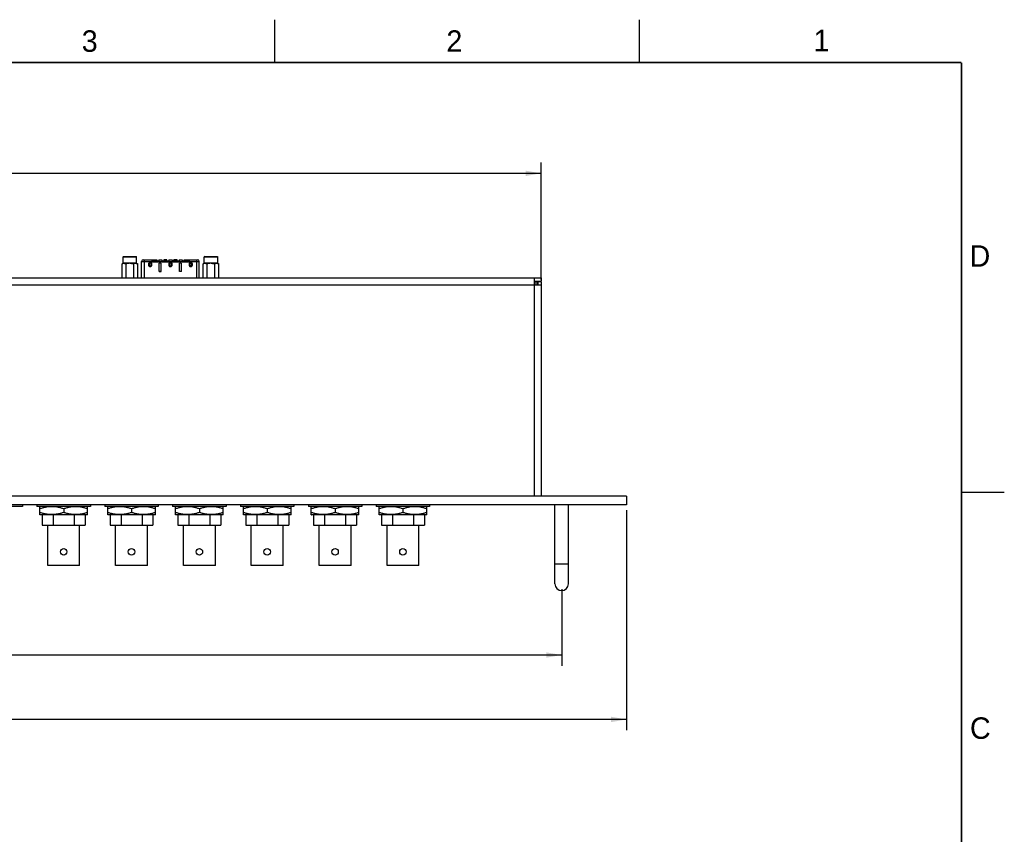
# Model space of a CAD drawing. Header units: inches. Extents: x 0 to 34, y 0 to 22.
# Tile 38 of 38: x 22.5 to 34, y 12.5 to 22. Entities that reach past the tile are written whole.
import ezdxf

# ---------------------------------------------------------------- set-up
doc = ezdxf.new("R2010")
doc.units = ezdxf.units.IN
doc.header["$LTSCALE"] = 1.87
doc.header["$MEASUREMENT"] = 0
doc.layers.get('0').update_dxf_attribs({"linetype": 'CONTINUOUS'})
doc.layers.add('02___PRT_ALL_AXES', color=7, linetype='CONTINUOUS')
doc.layers.add('DIMENSIONS', color=7, linetype='CONTINUOUS')
doc.styles.get("Standard").update_dxf_attribs({"font": 'txt', "width": 0.8})
doc.styles.add('TEXTSTYLE_2', font='txt')
doc.dimstyles.new('DIMSTYLE_1', dxfattribs={"dimtxt": 0.125, "dimasz": 0.18, "dimexe": 0.125, "dimexo": 0.0625, "dimgap": 0.0625, "dimtad": 0, "dimtih": 1, "dimtoh": 1, "dimzin": 4, "dimdsep": 46, "dimtxsty": 'STANDARD', "dimblk": '_FILLED', "dimblk1": '_FILLED', "dimblk2": '_FILLED', "dimcen": 0.09, "dimadec": 0, "dimazin": 0, "dimtp": 0.001, "dimtm": 0.001, "dimtfac": 1, "dimtofl": 0, "dimtmove": 0, "dimatfit": 3, "dimldrblk": '_FILLED', "dimfxl": 1, "dimtolj": 1, "dimtzin": 4, "dimarcsym": 0})

# ---------------------------------------------------------------- blocks, each defined once
blk = doc.blocks.new('_FILLED')
at = {"color": 0, "linetype": 'BYBLOCK'}
blk.add_solid([(0, 0), (-1, 0.174), (-1, -0.174)], dxfattribs=at)
blk = doc.blocks.new('*D12')
at = {"layer": 'DIMENSIONS', "color": 2, "linetype": 'CONTINUOUS'}
for p, q in [((11.607, 18.977), (11.607, 20.336)), ((28.607, 18.977), (28.607, 20.336)), ((11.607, 20.211), (19.382, 20.211)), ((28.607, 20.211), (20.832, 20.211))]:
    blk.add_line(p, q, dxfattribs=at)
at = {"layer": 'DIMENSIONS', "color": 2, "linetype": 'CONTINUOUS', "xscale": 0.18, "yscale": 0.18, "zscale": 0.18, "rotation": 180}
blk.add_blockref('_FILLED', (11.607, 20.211), dxfattribs=at)
at = {"layer": 'DIMENSIONS', "color": 2, "linetype": 'CONTINUOUS', "xscale": 0.18, "yscale": 0.18, "zscale": 0.18}
blk.add_blockref('_FILLED', (28.607, 20.211), dxfattribs=at)
at = {"layer": 'DIMENSIONS', "color": 2, "linetype": 'CONTINUOUS', "insert": (20.107, 20.273), "char_height": 0.125, "width": 1.325, "attachment_point": 2, "line_spacing_factor": 0.9}
blk.add_mtext('17.00{\\Ftxt.shx;\\W1.000000;\\H0.125000; }[431.8]', dxfattribs=at)
blk = doc.blocks.new('*D13')
at = {"layer": 'DIMENSIONS', "color": 2, "linetype": 'CONTINUOUS'}
for p, q in [((10.601, 16.29), (10.601, 13.728)), ((29.601, 16.29), (29.601, 13.728)), ((10.601, 13.853), (19.276, 13.853)), ((29.601, 13.853), (20.926, 13.853))]:
    blk.add_line(p, q, dxfattribs=at)
at = {"layer": 'DIMENSIONS', "color": 2, "linetype": 'CONTINUOUS', "xscale": 0.18, "yscale": 0.18, "zscale": 0.18, "rotation": 180}
blk.add_blockref('_FILLED', (10.601, 13.853), dxfattribs=at)
at = {"layer": 'DIMENSIONS', "color": 2, "linetype": 'CONTINUOUS', "xscale": 0.18, "yscale": 0.18, "zscale": 0.18}
blk.add_blockref('_FILLED', (29.601, 13.853), dxfattribs=at)
at = {"layer": 'DIMENSIONS', "color": 2, "linetype": 'CONTINUOUS', "insert": (20.101, 13.915), "char_height": 0.125, "width": 1.525, "attachment_point": 2, "line_spacing_factor": 0.9}
blk.add_mtext('(19.00{\\Ftxt.shx;\\W1.000000;\\H0.125000; }[482.6])', dxfattribs=at)
blk = doc.blocks.new('*D14')
at = {"layer": 'DIMENSIONS', "color": 2, "linetype": 'CONTINUOUS'}
for p, q in [((11.356, 15.368), (11.356, 14.478)), ((28.846, 15.368), (28.846, 14.478)), ((11.356, 14.603), (19.376, 14.603)), ((28.846, 14.603), (20.826, 14.603))]:
    blk.add_line(p, q, dxfattribs=at)
at = {"layer": 'DIMENSIONS', "color": 2, "linetype": 'CONTINUOUS', "xscale": 0.18, "yscale": 0.18, "zscale": 0.18, "rotation": 180}
blk.add_blockref('_FILLED', (11.356, 14.603), dxfattribs=at)
at = {"layer": 'DIMENSIONS', "color": 2, "linetype": 'CONTINUOUS', "xscale": 0.18, "yscale": 0.18, "zscale": 0.18}
blk.add_blockref('_FILLED', (28.846, 14.603), dxfattribs=at)
at = {"layer": 'DIMENSIONS', "color": 2, "linetype": 'CONTINUOUS', "insert": (20.101, 14.665), "char_height": 0.125, "width": 1.325, "attachment_point": 2, "line_spacing_factor": 0.9}
blk.add_mtext('17.49{\\Ftxt.shx;\\W1.000000;\\H0.125000; }[444.2]', dxfattribs=at)

msp = doc.modelspace()

# ---------------------------------------------------------------- linework, layer by layer
at = {"color": 2, "linetype": 'CONTINUOUS'}
for p, q in [((25.5, 22), (25.5, 21.5)), ((29.75, 22), (29.75, 21.5)), ((33.5, 16.5), (34, 16.5))]:
    msp.add_line(p, q, dxfattribs=at)
at = {"color": 7, "linetype": 'CONTINUOUS'}
for p, q in [((23.745, 19.244), (23.739, 19.238)), ((23.739, 19.238), (23.896, 19.238)), ((23.739, 19.164), (23.739, 19.238)), ((23.745, 19.244), (23.89, 19.244)), ((23.89, 19.244), (23.896, 19.238)), ((23.896, 19.164), (23.896, 19.238)), ((23.955, 19.186), (24.073, 19.186)), ((23.955, 18.993), (23.955, 19.186)), ((23.974, 19.205), (24.132, 19.205)), ((23.986, 19.205), (23.986, 18.993)), ((24.034, 19.155), (24.042, 19.154)), ((24.034, 19.155), (24.034, 19.145)), ((24.042, 19.154), (24.042, 19.146)), ((24.074, 19.155), (24.066, 19.154)), ((24.066, 19.146), (24.066, 19.154)), ((24.073, 19.205), (24.073, 19.177)), ((24.132, 19.194), (24.073, 19.194)), ((24.073, 19.192), (24.154, 19.192)), ((24.154, 19.18), (24.073, 19.18)), ((24.154, 19.177), (24.073, 19.177)), ((24.074, 19.145), (24.074, 19.155)), ((24.084, 19.192), (24.084, 19.18)), ((24.132, 19.205), (24.132, 19.192)), ((24.143, 19.192), (24.143, 19.18)), ((24.154, 19.205), (24.191, 19.205)), ((24.154, 19.205), (24.154, 19.177)), ((24.154, 19.186), (24.191, 19.186)), ((24.184, 19.166), (24.16, 19.166)), ((24.16, 19.067), (24.16, 19.166)), ((24.184, 19.067), (24.184, 19.166)), ((24.191, 19.205), (24.191, 19.177)), ((24.191, 19.192), (24.272, 19.192)), ((24.272, 19.18), (24.191, 19.18)), ((24.272, 19.177), (24.191, 19.177)), ((24.202, 19.192), (24.202, 19.18)), ((24.25, 19.205), (24.213, 19.205)), ((24.213, 19.205), (24.213, 19.192)), ((24.25, 19.194), (24.213, 19.194)), ((24.25, 19.192), (24.25, 19.205)), ((24.261, 19.192), (24.261, 19.18)), ((24.271, 19.155), (24.279, 19.154)), ((24.271, 19.155), (24.271, 19.145)), ((24.272, 19.205), (24.309, 19.205)), ((24.272, 19.205), (24.272, 19.177)), ((24.272, 19.186), (24.309, 19.186)), ((24.279, 19.154), (24.279, 19.146)), ((24.31, 19.155), (24.302, 19.154)), ((24.302, 19.146), (24.302, 19.154)), ((24.309, 19.205), (24.309, 19.177)), ((24.309, 19.192), (24.39, 19.192)), ((24.39, 19.18), (24.309, 19.18)), ((24.39, 19.177), (24.309, 19.177)), ((24.31, 19.145), (24.31, 19.155)), ((24.32, 19.192), (24.32, 19.18)), ((24.368, 19.205), (24.331, 19.205)), ((24.331, 19.192), (24.331, 19.205)), ((24.368, 19.194), (24.331, 19.194)), ((24.368, 19.192), (24.368, 19.205)), ((24.379, 19.192), (24.379, 19.18)), ((24.39, 19.205), (24.427, 19.205)), ((24.39, 19.205), (24.39, 19.177)), ((24.39, 19.186), (24.427, 19.186)), ((24.42, 19.166), (24.397, 19.166)), ((24.397, 19.067), (24.397, 19.166)), ((24.42, 19.067), (24.42, 19.166)), ((24.427, 19.205), (24.427, 19.177)), ((24.427, 19.192), (24.508, 19.192)), ((24.508, 19.18), (24.427, 19.18)), ((24.508, 19.177), (24.427, 19.177)), ((24.438, 19.192), (24.438, 19.18)), ((24.449, 19.205), (24.606, 19.205)), ((24.449, 19.192), (24.449, 19.205)), ((24.508, 19.194), (24.449, 19.194)), ((24.497, 19.192), (24.497, 19.18)), ((24.507, 19.155), (24.515, 19.154)), ((24.507, 19.155), (24.507, 19.145)), ((24.508, 19.205), (24.508, 19.177)), ((24.508, 19.186), (24.626, 19.186)), ((24.515, 19.154), (24.515, 19.146)), ((24.546, 19.155), (24.538, 19.154)), ((24.538, 19.146), (24.538, 19.154)), ((24.546, 19.145), (24.546, 19.155)), ((24.594, 19.205), (24.594, 18.993)), ((24.626, 18.993), (24.626, 19.186)), ((24.69, 19.244), (24.684, 19.238)), ((24.684, 19.238), (24.841, 19.238)), ((24.684, 19.164), (24.684, 19.238)), ((24.69, 19.244), (24.835, 19.244)), ((24.835, 19.244), (24.841, 19.238)), ((24.841, 19.164), (24.841, 19.238)), ((24.034, 19.145), (24.042, 19.146)), ((24.074, 19.145), (24.066, 19.146)), ((24.16, 19.072), (24.184, 19.072)), ((24.16, 19.068), (24.184, 19.068)), ((24.184, 19.067), (24.16, 19.067)), ((24.271, 19.145), (24.279, 19.146)), ((24.31, 19.145), (24.302, 19.146)), ((24.42, 19.068), (24.397, 19.068)), ((24.42, 19.067), (24.397, 19.067)), ((24.507, 19.145), (24.515, 19.146)), ((24.546, 19.145), (24.538, 19.146)), ((11.607, 18.993), (28.607, 18.993)), ((28.528, 16.453), (28.528, 18.993)), ((28.528, 18.954), (28.607, 18.954)), ((28.556, 18.948), (28.539, 18.948)), ((28.539, 18.914), (28.539, 18.948)), ((28.556, 18.948), (28.556, 18.914)), ((28.607, 18.948), (28.568, 18.948)), ((28.568, 18.948), (28.568, 18.914)), ((28.607, 18.993), (28.607, 18.954)), ((28.607, 18.948), (28.607, 18.914)), ((11.607, 18.914), (28.607, 18.914)), ((29.601, 16.453), (10.601, 16.453)), ((29.601, 16.453), (29.601, 16.353)), ((29.601, 16.353), (10.601, 16.353)), ((22.771, 16.331), (22.77, 16.33)), ((22.77, 16.237), (22.77, 16.33)), ((23.047, 16.306), (23.047, 16.262)), ((23.324, 16.331), (23.325, 16.33)), ((23.325, 16.237), (23.325, 16.33)), ((23.561, 16.331), (23.56, 16.33)), ((23.56, 16.237), (23.56, 16.33)), ((23.837, 16.306), (23.837, 16.262)), ((24.114, 16.331), (24.115, 16.33)), ((24.115, 16.237), (24.115, 16.33)), ((24.351, 16.331), (24.35, 16.33)), ((24.35, 16.237), (24.35, 16.33)), ((24.627, 16.306), (24.627, 16.262)), ((24.904, 16.331), (24.905, 16.33)), ((24.905, 16.237), (24.905, 16.33)), ((25.141, 16.331), (25.14, 16.33)), ((25.14, 16.237), (25.14, 16.33)), ((25.417, 16.306), (25.417, 16.262)), ((25.694, 16.331), (25.695, 16.33)), ((25.695, 16.237), (25.695, 16.33)), ((25.931, 16.331), (25.93, 16.33)), ((25.93, 16.237), (25.93, 16.33)), ((26.207, 16.306), (26.207, 16.262)), ((26.484, 16.331), (26.485, 16.33)), ((26.485, 16.237), (26.485, 16.33)), ((26.721, 16.331), (26.72, 16.33)), ((26.72, 16.237), (26.72, 16.33)), ((26.997, 16.306), (26.997, 16.262)), ((27.274, 16.331), (27.275, 16.33)), ((27.275, 16.237), (27.275, 16.33)), ((28.768, 15.431), (28.768, 16.353)), ((28.924, 15.431), (28.924, 16.353)), ((22.77, 16.237), (22.771, 16.237)), ((23.324, 16.237), (22.771, 16.237)), ((22.797, 16.237), (22.797, 16.116)), ((22.925, 16.237), (22.925, 16.116)), ((23.17, 16.237), (23.17, 16.116)), ((23.297, 16.237), (23.297, 16.116)), ((23.325, 16.237), (23.324, 16.237)), ((23.56, 16.237), (23.561, 16.237)), ((24.114, 16.237), (23.561, 16.237)), ((23.587, 16.237), (23.587, 16.116)), ((23.715, 16.237), (23.715, 16.116)), ((23.96, 16.237), (23.96, 16.116)), ((24.087, 16.237), (24.087, 16.116)), ((24.115, 16.237), (24.114, 16.237)), ((24.35, 16.237), (24.351, 16.237)), ((24.904, 16.237), (24.351, 16.237)), ((24.377, 16.237), (24.377, 16.116)), ((24.505, 16.237), (24.505, 16.116)), ((24.75, 16.237), (24.75, 16.116)), ((24.877, 16.237), (24.877, 16.116)), ((24.905, 16.237), (24.904, 16.237)), ((25.14, 16.237), (25.141, 16.237)), ((25.694, 16.237), (25.141, 16.237)), ((25.167, 16.237), (25.167, 16.116)), ((25.295, 16.237), (25.295, 16.116)), ((25.54, 16.237), (25.54, 16.116)), ((25.667, 16.237), (25.667, 16.116)), ((25.695, 16.237), (25.694, 16.237)), ((25.93, 16.237), (25.931, 16.237)), ((26.484, 16.237), (25.931, 16.237)), ((25.957, 16.237), (25.957, 16.116)), ((26.085, 16.237), (26.085, 16.116)), ((26.33, 16.237), (26.33, 16.116)), ((26.457, 16.237), (26.457, 16.116)), ((26.485, 16.237), (26.484, 16.237)), ((26.72, 16.237), (26.721, 16.237)), ((27.274, 16.237), (26.721, 16.237)), ((26.747, 16.237), (26.747, 16.116)), ((26.875, 16.237), (26.875, 16.116)), ((27.12, 16.237), (27.12, 16.116)), ((27.247, 16.237), (27.247, 16.116)), ((27.275, 16.237), (27.274, 16.237)), ((22.797, 16.116), (23.297, 16.116)), ((22.862, 15.644), (22.862, 16.116)), ((23.233, 15.644), (23.233, 16.116)), ((23.587, 16.116), (24.087, 16.116)), ((23.652, 15.644), (23.652, 16.116)), ((24.023, 15.644), (24.023, 16.116)), ((24.377, 16.116), (24.877, 16.116)), ((24.442, 15.644), (24.442, 16.116)), ((24.813, 15.644), (24.813, 16.116)), ((25.167, 16.116), (25.667, 16.116)), ((25.232, 15.644), (25.232, 16.116)), ((25.603, 15.644), (25.603, 16.116)), ((25.957, 16.116), (26.457, 16.116)), ((26.022, 15.644), (26.022, 16.116)), ((26.393, 15.644), (26.393, 16.116)), ((26.747, 16.116), (27.247, 16.116)), ((26.812, 15.644), (26.812, 16.116)), ((27.183, 15.644), (27.183, 16.116)), ((23.233, 15.644), (22.862, 15.644)), ((24.023, 15.644), (23.652, 15.644)), ((24.813, 15.644), (24.442, 15.644)), ((25.603, 15.644), (25.232, 15.644)), ((26.393, 15.644), (26.022, 15.644)), ((27.183, 15.644), (26.812, 15.644)), ((28.768, 15.665), (28.924, 15.665))]:
    msp.add_line(p, q, dxfattribs=at)
at = {"color": 7, "linetype": 'CONTINUOUS', "const_width": 0.02}
for points in [[(33.5, 21.5), (0.5, 21.5)], [(33.5, 0.5), (33.5, 21.5)]]:
    msp.add_lwpolyline(points, dxfattribs=at)
at = {"color": 7, "linetype": 'CONTINUOUS'}
for centre in [(23.047, 15.804), (23.837, 15.804), (24.627, 15.804), (25.417, 15.804), (26.207, 15.804), (26.997, 15.804)]:
    msp.add_circle(centre, 0.0375, dxfattribs=at)
for centre, radius, start, end in [((23.974, 19.186), 0.0197, 90, 180), ((24.606, 19.186), 0.0197, 0, 90), ((28.846, 15.431), 0.078, 180, 360)]:
    msp.add_arc(centre, radius, start, end, dxfattribs=at)
for points, knots in [([(24.074, 19.155), (24.074, 19.157), (24.074, 19.159), (24.072, 19.163), (24.071, 19.166), (24.068, 19.169), (24.065, 19.172), (24.062, 19.174), (24.058, 19.175), (24.054, 19.175), (24.05, 19.175), (24.047, 19.174), (24.043, 19.172), (24.04, 19.169), (24.038, 19.166), (24.036, 19.163), (24.035, 19.159), (24.034, 19.157), (24.034, 19.155)], [0, 0, 0, 0, 0.062496, 0.124998, 0.187503, 0.250006, 0.312501, 0.374994, 0.437493, 0.5, 0.562508, 0.625007, 0.6875, 0.749994, 0.812497, 0.875002, 0.937504, 1, 1, 1, 1]), ([(24.066, 19.154), (24.066, 19.155), (24.066, 19.157), (24.065, 19.16), (24.063, 19.163), (24.059, 19.165), (24.056, 19.166), (24.054, 19.166), (24.052, 19.166), (24.049, 19.165), (24.046, 19.163), (24.043, 19.16), (24.042, 19.157), (24.042, 19.155), (24.042, 19.154)], [0, 0, 0, 0, 0.062648, 0.125301, 0.250053, 0.374703, 0.437334, 0.5, 0.562666, 0.625297, 0.749947, 0.874699, 0.937352, 1, 1, 1, 1]), ([(24.31, 19.155), (24.31, 19.157), (24.31, 19.159), (24.309, 19.163), (24.307, 19.166), (24.304, 19.169), (24.301, 19.172), (24.298, 19.174), (24.294, 19.175), (24.29, 19.175), (24.286, 19.175), (24.283, 19.174), (24.279, 19.172), (24.276, 19.169), (24.274, 19.166), (24.272, 19.163), (24.271, 19.159), (24.271, 19.157), (24.271, 19.155)], [0, 0, 0, 0, 0.062496, 0.124998, 0.187503, 0.250006, 0.312501, 0.374994, 0.437493, 0.5, 0.562508, 0.625007, 0.6875, 0.749994, 0.812497, 0.875002, 0.937504, 1, 1, 1, 1]), ([(24.302, 19.154), (24.302, 19.155), (24.302, 19.157), (24.301, 19.16), (24.299, 19.163), (24.296, 19.165), (24.293, 19.166), (24.29, 19.166), (24.288, 19.166), (24.285, 19.165), (24.282, 19.163), (24.28, 19.16), (24.279, 19.157), (24.279, 19.155), (24.279, 19.154)], [0, 0, 0, 0, 0.062648, 0.125301, 0.250053, 0.374703, 0.437334, 0.5, 0.562666, 0.625297, 0.749947, 0.874699, 0.937352, 1, 1, 1, 1]), ([(24.546, 19.155), (24.546, 19.157), (24.546, 19.159), (24.545, 19.163), (24.543, 19.166), (24.541, 19.169), (24.538, 19.172), (24.534, 19.174), (24.53, 19.175), (24.527, 19.175), (24.523, 19.175), (24.519, 19.174), (24.516, 19.172), (24.513, 19.169), (24.51, 19.166), (24.508, 19.163), (24.507, 19.159), (24.507, 19.157), (24.507, 19.155)], [0, 0, 0, 0, 0.062496, 0.124998, 0.187503, 0.250006, 0.312501, 0.374994, 0.437493, 0.5, 0.562508, 0.625007, 0.6875, 0.749994, 0.812497, 0.875002, 0.937504, 1, 1, 1, 1]), ([(24.538, 19.154), (24.538, 19.155), (24.538, 19.157), (24.537, 19.16), (24.535, 19.163), (24.532, 19.165), (24.529, 19.166), (24.527, 19.166), (24.524, 19.166), (24.521, 19.165), (24.518, 19.163), (24.516, 19.16), (24.515, 19.157), (24.515, 19.155), (24.515, 19.154)], [0, 0, 0, 0, 0.062648, 0.125301, 0.250053, 0.374703, 0.437334, 0.5, 0.562666, 0.625297, 0.749947, 0.874699, 0.937352, 1, 1, 1, 1]), ([(24.034, 19.145), (24.034, 19.144), (24.035, 19.142), (24.036, 19.138), (24.038, 19.134), (24.04, 19.131), (24.043, 19.129), (24.047, 19.127), (24.05, 19.126), (24.054, 19.126), (24.058, 19.126), (24.062, 19.127), (24.065, 19.129), (24.068, 19.131), (24.071, 19.134), (24.072, 19.138), (24.074, 19.142), (24.074, 19.144), (24.074, 19.145)], [0, 0, 0, 0, 0.062496, 0.124998, 0.187503, 0.250006, 0.312501, 0.374994, 0.437493, 0.5, 0.562508, 0.625007, 0.6875, 0.749994, 0.812497, 0.875002, 0.937504, 1, 1, 1, 1]), ([(24.042, 19.146), (24.042, 19.146), (24.042, 19.144), (24.043, 19.141), (24.046, 19.138), (24.049, 19.136), (24.052, 19.135), (24.054, 19.135), (24.056, 19.135), (24.059, 19.136), (24.063, 19.138), (24.065, 19.141), (24.066, 19.144), (24.066, 19.146), (24.066, 19.146)], [0, 0, 0, 0, 0.062648, 0.125301, 0.250053, 0.374703, 0.437334, 0.5, 0.562666, 0.625297, 0.749947, 0.874699, 0.937352, 1, 1, 1, 1]), ([(24.271, 19.145), (24.271, 19.144), (24.271, 19.142), (24.272, 19.138), (24.274, 19.134), (24.276, 19.131), (24.279, 19.129), (24.283, 19.127), (24.286, 19.126), (24.29, 19.126), (24.294, 19.126), (24.298, 19.127), (24.301, 19.129), (24.304, 19.131), (24.307, 19.134), (24.309, 19.138), (24.31, 19.142), (24.31, 19.144), (24.31, 19.145)], [0, 0, 0, 0, 0.062496, 0.124998, 0.187503, 0.250006, 0.312501, 0.374994, 0.437493, 0.5, 0.562508, 0.625007, 0.6875, 0.749994, 0.812497, 0.875002, 0.937504, 1, 1, 1, 1]), ([(24.279, 19.146), (24.279, 19.146), (24.279, 19.144), (24.28, 19.141), (24.282, 19.138), (24.285, 19.136), (24.288, 19.135), (24.29, 19.135), (24.293, 19.135), (24.296, 19.136), (24.299, 19.138), (24.301, 19.141), (24.302, 19.144), (24.302, 19.146), (24.302, 19.146)], [0, 0, 0, 0, 0.062648, 0.125301, 0.250053, 0.374703, 0.437334, 0.5, 0.562666, 0.625297, 0.749947, 0.874699, 0.937352, 1, 1, 1, 1]), ([(24.507, 19.145), (24.507, 19.144), (24.507, 19.142), (24.508, 19.138), (24.51, 19.134), (24.513, 19.131), (24.516, 19.129), (24.519, 19.127), (24.523, 19.126), (24.527, 19.126), (24.53, 19.126), (24.534, 19.127), (24.538, 19.129), (24.541, 19.131), (24.543, 19.134), (24.545, 19.138), (24.546, 19.142), (24.546, 19.144), (24.546, 19.145)], [0, 0, 0, 0, 0.062496, 0.124998, 0.187503, 0.250006, 0.312501, 0.374994, 0.437493, 0.5, 0.562508, 0.625007, 0.6875, 0.749994, 0.812497, 0.875002, 0.937504, 1, 1, 1, 1]), ([(24.515, 19.146), (24.515, 19.146), (24.515, 19.144), (24.516, 19.141), (24.518, 19.138), (24.521, 19.136), (24.524, 19.135), (24.527, 19.135), (24.529, 19.135), (24.532, 19.136), (24.535, 19.138), (24.537, 19.141), (24.538, 19.144), (24.538, 19.146), (24.538, 19.146)], [0, 0, 0, 0, 0.062648, 0.125301, 0.250053, 0.374703, 0.437334, 0.5, 0.562666, 0.625297, 0.749947, 0.874699, 0.937352, 1, 1, 1, 1]), ([(23.047, 16.306), (23.036, 16.309), (23.019, 16.314), (22.996, 16.32), (22.979, 16.324), (22.961, 16.327), (22.944, 16.329), (22.926, 16.33), (22.909, 16.33), (22.891, 16.33), (22.873, 16.329), (22.856, 16.327), (22.838, 16.324), (22.821, 16.32), (22.798, 16.314), (22.781, 16.309), (22.77, 16.306)], [0, 0, 0, 0, 0.125685, 0.188332, 0.250851, 0.313254, 0.37556, 0.437798, 0.5, 0.562202, 0.62444, 0.686746, 0.749149, 0.811668, 0.874315, 1, 1, 1, 1]), ([(23.325, 16.306), (23.314, 16.309), (23.296, 16.314), (23.273, 16.32), (23.256, 16.324), (23.239, 16.327), (23.221, 16.329), (23.204, 16.33), (23.186, 16.33), (23.168, 16.33), (23.151, 16.329), (23.133, 16.327), (23.116, 16.324), (23.099, 16.32), (23.076, 16.314), (23.059, 16.309), (23.047, 16.306)], [0, 0, 0, 0, 0.125685, 0.188332, 0.250851, 0.313254, 0.37556, 0.437798, 0.5, 0.562202, 0.62444, 0.686746, 0.749149, 0.811668, 0.874315, 1, 1, 1, 1]), ([(23.837, 16.306), (23.826, 16.309), (23.809, 16.314), (23.786, 16.32), (23.769, 16.324), (23.751, 16.327), (23.734, 16.329), (23.716, 16.33), (23.699, 16.33), (23.681, 16.33), (23.663, 16.329), (23.646, 16.327), (23.628, 16.324), (23.611, 16.32), (23.588, 16.314), (23.571, 16.309), (23.56, 16.306)], [0, 0, 0, 0, 0.125685, 0.188332, 0.250851, 0.313254, 0.37556, 0.437798, 0.5, 0.562202, 0.62444, 0.686746, 0.749149, 0.811668, 0.874315, 1, 1, 1, 1]), ([(24.115, 16.306), (24.104, 16.309), (24.086, 16.314), (24.063, 16.32), (24.046, 16.324), (24.029, 16.327), (24.011, 16.329), (23.994, 16.33), (23.976, 16.33), (23.958, 16.33), (23.941, 16.329), (23.923, 16.327), (23.906, 16.324), (23.889, 16.32), (23.866, 16.314), (23.849, 16.309), (23.837, 16.306)], [0, 0, 0, 0, 0.125685, 0.188332, 0.250851, 0.313254, 0.37556, 0.437798, 0.5, 0.562202, 0.62444, 0.686746, 0.749149, 0.811668, 0.874315, 1, 1, 1, 1]), ([(24.627, 16.306), (24.616, 16.309), (24.599, 16.314), (24.576, 16.32), (24.559, 16.324), (24.541, 16.327), (24.524, 16.329), (24.506, 16.33), (24.489, 16.33), (24.471, 16.33), (24.453, 16.329), (24.436, 16.327), (24.418, 16.324), (24.401, 16.32), (24.378, 16.314), (24.361, 16.309), (24.35, 16.306)], [0, 0, 0, 0, 0.125685, 0.188332, 0.250851, 0.313254, 0.37556, 0.437798, 0.5, 0.562202, 0.62444, 0.686746, 0.749149, 0.811668, 0.874315, 1, 1, 1, 1]), ([(24.905, 16.306), (24.894, 16.309), (24.876, 16.314), (24.853, 16.32), (24.836, 16.324), (24.819, 16.327), (24.801, 16.329), (24.784, 16.33), (24.766, 16.33), (24.748, 16.33), (24.731, 16.329), (24.713, 16.327), (24.696, 16.324), (24.679, 16.32), (24.656, 16.314), (24.639, 16.309), (24.627, 16.306)], [0, 0, 0, 0, 0.125685, 0.188332, 0.250851, 0.313254, 0.37556, 0.437798, 0.5, 0.562202, 0.62444, 0.686746, 0.749149, 0.811668, 0.874315, 1, 1, 1, 1]), ([(25.417, 16.306), (25.406, 16.309), (25.389, 16.314), (25.366, 16.32), (25.349, 16.324), (25.331, 16.327), (25.314, 16.329), (25.296, 16.33), (25.279, 16.33), (25.261, 16.33), (25.243, 16.329), (25.226, 16.327), (25.208, 16.324), (25.191, 16.32), (25.168, 16.314), (25.151, 16.309), (25.14, 16.306)], [0, 0, 0, 0, 0.125685, 0.188332, 0.250851, 0.313254, 0.37556, 0.437798, 0.5, 0.562202, 0.62444, 0.686746, 0.749149, 0.811668, 0.874315, 1, 1, 1, 1]), ([(25.695, 16.306), (25.684, 16.309), (25.666, 16.314), (25.643, 16.32), (25.626, 16.324), (25.609, 16.327), (25.591, 16.329), (25.574, 16.33), (25.556, 16.33), (25.538, 16.33), (25.521, 16.329), (25.503, 16.327), (25.486, 16.324), (25.469, 16.32), (25.446, 16.314), (25.429, 16.309), (25.417, 16.306)], [0, 0, 0, 0, 0.125685, 0.188332, 0.250851, 0.313254, 0.37556, 0.437798, 0.5, 0.562202, 0.62444, 0.686746, 0.749149, 0.811668, 0.874315, 1, 1, 1, 1]), ([(26.207, 16.306), (26.196, 16.309), (26.179, 16.314), (26.156, 16.32), (26.139, 16.324), (26.121, 16.327), (26.104, 16.329), (26.086, 16.33), (26.069, 16.33), (26.051, 16.33), (26.033, 16.329), (26.016, 16.327), (25.998, 16.324), (25.981, 16.32), (25.958, 16.314), (25.941, 16.309), (25.93, 16.306)], [0, 0, 0, 0, 0.125685, 0.188332, 0.250851, 0.313254, 0.37556, 0.437798, 0.5, 0.562202, 0.62444, 0.686746, 0.749149, 0.811668, 0.874315, 1, 1, 1, 1]), ([(26.485, 16.306), (26.474, 16.309), (26.456, 16.314), (26.433, 16.32), (26.416, 16.324), (26.399, 16.327), (26.381, 16.329), (26.364, 16.33), (26.346, 16.33), (26.328, 16.33), (26.311, 16.329), (26.293, 16.327), (26.276, 16.324), (26.259, 16.32), (26.236, 16.314), (26.219, 16.309), (26.207, 16.306)], [0, 0, 0, 0, 0.125685, 0.188332, 0.250851, 0.313254, 0.37556, 0.437798, 0.5, 0.562202, 0.62444, 0.686746, 0.749149, 0.811668, 0.874315, 1, 1, 1, 1]), ([(26.997, 16.306), (26.986, 16.309), (26.969, 16.314), (26.946, 16.32), (26.929, 16.324), (26.911, 16.327), (26.894, 16.329), (26.876, 16.33), (26.859, 16.33), (26.841, 16.33), (26.823, 16.329), (26.806, 16.327), (26.788, 16.324), (26.771, 16.32), (26.748, 16.314), (26.731, 16.309), (26.72, 16.306)], [0, 0, 0, 0, 0.125685, 0.188332, 0.250851, 0.313254, 0.37556, 0.437798, 0.5, 0.562202, 0.62444, 0.686746, 0.749149, 0.811668, 0.874315, 1, 1, 1, 1]), ([(27.275, 16.306), (27.264, 16.309), (27.246, 16.314), (27.223, 16.32), (27.206, 16.324), (27.189, 16.327), (27.171, 16.329), (27.154, 16.33), (27.136, 16.33), (27.118, 16.33), (27.101, 16.329), (27.083, 16.327), (27.066, 16.324), (27.049, 16.32), (27.026, 16.314), (27.009, 16.309), (26.997, 16.306)], [0, 0, 0, 0, 0.125685, 0.188332, 0.250851, 0.313254, 0.37556, 0.437798, 0.5, 0.562202, 0.62444, 0.686746, 0.749149, 0.811668, 0.874315, 1, 1, 1, 1]), ([(23.047, 16.262), (23.036, 16.259), (23.019, 16.253), (22.996, 16.248), (22.979, 16.244), (22.961, 16.241), (22.944, 16.239), (22.926, 16.238), (22.909, 16.237), (22.891, 16.238), (22.873, 16.239), (22.856, 16.241), (22.838, 16.244), (22.821, 16.248), (22.798, 16.253), (22.781, 16.259), (22.77, 16.262)], [0, 0, 0, 0, 0.125685, 0.188332, 0.250851, 0.313254, 0.37556, 0.437798, 0.5, 0.562202, 0.62444, 0.686746, 0.749149, 0.811668, 0.874315, 1, 1, 1, 1]), ([(23.325, 16.262), (23.314, 16.259), (23.296, 16.253), (23.273, 16.248), (23.256, 16.244), (23.239, 16.241), (23.221, 16.239), (23.204, 16.238), (23.186, 16.237), (23.168, 16.238), (23.151, 16.239), (23.133, 16.241), (23.116, 16.244), (23.099, 16.248), (23.076, 16.253), (23.059, 16.259), (23.047, 16.262)], [0, 0, 0, 0, 0.125685, 0.188332, 0.250851, 0.313254, 0.37556, 0.437798, 0.5, 0.562202, 0.62444, 0.686746, 0.749149, 0.811668, 0.874315, 1, 1, 1, 1]), ([(23.837, 16.262), (23.826, 16.259), (23.809, 16.253), (23.786, 16.248), (23.769, 16.244), (23.751, 16.241), (23.734, 16.239), (23.716, 16.238), (23.699, 16.237), (23.681, 16.238), (23.663, 16.239), (23.646, 16.241), (23.628, 16.244), (23.611, 16.248), (23.588, 16.253), (23.571, 16.259), (23.56, 16.262)], [0, 0, 0, 0, 0.125685, 0.188332, 0.250851, 0.313254, 0.37556, 0.437798, 0.5, 0.562202, 0.62444, 0.686746, 0.749149, 0.811668, 0.874315, 1, 1, 1, 1]), ([(24.115, 16.262), (24.104, 16.259), (24.086, 16.253), (24.063, 16.248), (24.046, 16.244), (24.029, 16.241), (24.011, 16.239), (23.994, 16.238), (23.976, 16.237), (23.958, 16.238), (23.941, 16.239), (23.923, 16.241), (23.906, 16.244), (23.889, 16.248), (23.866, 16.253), (23.849, 16.259), (23.837, 16.262)], [0, 0, 0, 0, 0.125685, 0.188332, 0.250851, 0.313254, 0.37556, 0.437798, 0.5, 0.562202, 0.62444, 0.686746, 0.749149, 0.811668, 0.874315, 1, 1, 1, 1]), ([(24.627, 16.262), (24.616, 16.259), (24.599, 16.253), (24.576, 16.248), (24.559, 16.244), (24.541, 16.241), (24.524, 16.239), (24.506, 16.238), (24.489, 16.237), (24.471, 16.238), (24.453, 16.239), (24.436, 16.241), (24.418, 16.244), (24.401, 16.248), (24.378, 16.253), (24.361, 16.259), (24.35, 16.262)], [0, 0, 0, 0, 0.125685, 0.188332, 0.250851, 0.313254, 0.37556, 0.437798, 0.5, 0.562202, 0.62444, 0.686746, 0.749149, 0.811668, 0.874315, 1, 1, 1, 1]), ([(24.905, 16.262), (24.894, 16.259), (24.876, 16.253), (24.853, 16.248), (24.836, 16.244), (24.819, 16.241), (24.801, 16.239), (24.784, 16.238), (24.766, 16.237), (24.748, 16.238), (24.731, 16.239), (24.713, 16.241), (24.696, 16.244), (24.679, 16.248), (24.656, 16.253), (24.639, 16.259), (24.627, 16.262)], [0, 0, 0, 0, 0.125685, 0.188332, 0.250851, 0.313254, 0.37556, 0.437798, 0.5, 0.562202, 0.62444, 0.686746, 0.749149, 0.811668, 0.874315, 1, 1, 1, 1]), ([(25.417, 16.262), (25.406, 16.259), (25.389, 16.253), (25.366, 16.248), (25.349, 16.244), (25.331, 16.241), (25.314, 16.239), (25.296, 16.238), (25.279, 16.237), (25.261, 16.238), (25.243, 16.239), (25.226, 16.241), (25.208, 16.244), (25.191, 16.248), (25.168, 16.253), (25.151, 16.259), (25.14, 16.262)], [0, 0, 0, 0, 0.125685, 0.188332, 0.250851, 0.313254, 0.37556, 0.437798, 0.5, 0.562202, 0.62444, 0.686746, 0.749149, 0.811668, 0.874315, 1, 1, 1, 1]), ([(25.695, 16.262), (25.684, 16.259), (25.666, 16.253), (25.643, 16.248), (25.626, 16.244), (25.609, 16.241), (25.591, 16.239), (25.574, 16.238), (25.556, 16.237), (25.538, 16.238), (25.521, 16.239), (25.503, 16.241), (25.486, 16.244), (25.469, 16.248), (25.446, 16.253), (25.429, 16.259), (25.417, 16.262)], [0, 0, 0, 0, 0.125685, 0.188332, 0.250851, 0.313254, 0.37556, 0.437798, 0.5, 0.562202, 0.62444, 0.686746, 0.749149, 0.811668, 0.874315, 1, 1, 1, 1]), ([(26.207, 16.262), (26.196, 16.259), (26.179, 16.253), (26.156, 16.248), (26.139, 16.244), (26.121, 16.241), (26.104, 16.239), (26.086, 16.238), (26.069, 16.237), (26.051, 16.238), (26.033, 16.239), (26.016, 16.241), (25.998, 16.244), (25.981, 16.248), (25.958, 16.253), (25.941, 16.259), (25.93, 16.262)], [0, 0, 0, 0, 0.125685, 0.188332, 0.250851, 0.313254, 0.37556, 0.437798, 0.5, 0.562202, 0.62444, 0.686746, 0.749149, 0.811668, 0.874315, 1, 1, 1, 1]), ([(26.485, 16.262), (26.474, 16.259), (26.456, 16.253), (26.433, 16.248), (26.416, 16.244), (26.399, 16.241), (26.381, 16.239), (26.364, 16.238), (26.346, 16.237), (26.328, 16.238), (26.311, 16.239), (26.293, 16.241), (26.276, 16.244), (26.259, 16.248), (26.236, 16.253), (26.219, 16.259), (26.207, 16.262)], [0, 0, 0, 0, 0.125685, 0.188332, 0.250851, 0.313254, 0.37556, 0.437798, 0.5, 0.562202, 0.62444, 0.686746, 0.749149, 0.811668, 0.874315, 1, 1, 1, 1]), ([(26.997, 16.262), (26.986, 16.259), (26.969, 16.253), (26.946, 16.248), (26.929, 16.244), (26.911, 16.241), (26.894, 16.239), (26.876, 16.238), (26.859, 16.237), (26.841, 16.238), (26.823, 16.239), (26.806, 16.241), (26.788, 16.244), (26.771, 16.248), (26.748, 16.253), (26.731, 16.259), (26.72, 16.262)], [0, 0, 0, 0, 0.125685, 0.188332, 0.250851, 0.313254, 0.37556, 0.437798, 0.5, 0.562202, 0.62444, 0.686746, 0.749149, 0.811668, 0.874315, 1, 1, 1, 1]), ([(27.275, 16.262), (27.264, 16.259), (27.246, 16.253), (27.223, 16.248), (27.206, 16.244), (27.189, 16.241), (27.171, 16.239), (27.154, 16.238), (27.136, 16.237), (27.118, 16.238), (27.101, 16.239), (27.083, 16.241), (27.066, 16.244), (27.049, 16.248), (27.026, 16.253), (27.009, 16.259), (26.997, 16.262)], [0, 0, 0, 0, 0.125685, 0.188332, 0.250851, 0.313254, 0.37556, 0.437798, 0.5, 0.562202, 0.62444, 0.686746, 0.749149, 0.811668, 0.874315, 1, 1, 1, 1])]:
    msp.add_open_spline(points, degree=3, knots=knots, dxfattribs=at)
at = {"layer": '02___PRT_ALL_AXES', "color": 7, "linetype": 'CONTINUOUS'}
for p, q in [((23.727, 19.157), (23.739, 19.164)), ((23.727, 18.993), (23.727, 19.157)), ((23.896, 19.164), (23.739, 19.164)), ((23.773, 18.993), (23.773, 19.157)), ((23.863, 18.993), (23.863, 19.157)), ((23.896, 19.164), (23.909, 19.157)), ((23.909, 18.993), (23.909, 19.157)), ((24.672, 19.157), (24.684, 19.164)), ((24.672, 18.993), (24.672, 19.157)), ((24.841, 19.164), (24.684, 19.164)), ((24.717, 18.993), (24.717, 19.157)), ((24.808, 18.993), (24.808, 19.157)), ((24.841, 19.164), (24.853, 19.157)), ((24.853, 18.993), (24.853, 19.157)), ((28.607, 18.914), (28.607, 16.453)), ((22.568, 16.331), (21.946, 16.331)), ((22.568, 16.353), (22.568, 16.331)), ((22.736, 16.353), (22.736, 16.331)), ((23.358, 16.331), (22.736, 16.331)), ((23.358, 16.353), (23.358, 16.331)), ((23.526, 16.353), (23.526, 16.331)), ((24.148, 16.331), (23.526, 16.331)), ((24.148, 16.353), (24.148, 16.331)), ((24.316, 16.353), (24.316, 16.331)), ((24.938, 16.331), (24.316, 16.331)), ((24.938, 16.353), (24.938, 16.331)), ((25.106, 16.353), (25.106, 16.331)), ((25.728, 16.331), (25.106, 16.331)), ((25.728, 16.353), (25.728, 16.331)), ((25.896, 16.353), (25.896, 16.331)), ((26.518, 16.331), (25.896, 16.331)), ((26.518, 16.353), (26.518, 16.331)), ((26.686, 16.353), (26.686, 16.331)), ((27.308, 16.331), (26.686, 16.331)), ((27.308, 16.353), (27.308, 16.331))]:
    msp.add_line(p, q, dxfattribs=at)
for points, knots in [([(23.75, 19.164), (23.749, 19.164), (23.747, 19.164), (23.743, 19.163), (23.738, 19.162), (23.733, 19.16), (23.729, 19.158), (23.727, 19.157)], [0, 0, 0, 0, 0.11996, 0.240567, 0.485618, 0.738419, 1, 1, 1, 1]), ([(23.75, 19.164), (23.751, 19.164), (23.753, 19.164), (23.757, 19.163), (23.761, 19.162), (23.767, 19.16), (23.771, 19.158), (23.773, 19.157)], [0, 0, 0, 0, 0.11996, 0.240567, 0.485618, 0.738419, 1, 1, 1, 1]), ([(23.818, 19.164), (23.814, 19.164), (23.806, 19.164), (23.795, 19.162), (23.784, 19.16), (23.776, 19.158), (23.773, 19.157)], [0, 0, 0, 0, 0.249997, 0.499994, 0.749996, 1, 1, 1, 1]), ([(23.818, 19.164), (23.822, 19.164), (23.829, 19.164), (23.841, 19.162), (23.852, 19.16), (23.86, 19.158), (23.863, 19.157)], [0, 0, 0, 0, 0.249997, 0.499994, 0.749996, 1, 1, 1, 1]), ([(23.886, 19.164), (23.885, 19.164), (23.883, 19.164), (23.879, 19.163), (23.874, 19.162), (23.869, 19.16), (23.865, 19.158), (23.863, 19.157)], [0, 0, 0, 0, 0.11996, 0.240567, 0.485618, 0.738419, 1, 1, 1, 1]), ([(23.886, 19.164), (23.887, 19.164), (23.889, 19.164), (23.893, 19.163), (23.897, 19.162), (23.903, 19.16), (23.907, 19.158), (23.909, 19.157)], [0, 0, 0, 0, 0.11996, 0.240567, 0.485618, 0.738419, 1, 1, 1, 1]), ([(24.695, 19.164), (24.694, 19.164), (24.692, 19.164), (24.688, 19.163), (24.683, 19.162), (24.678, 19.16), (24.674, 19.158), (24.672, 19.157)], [0, 0, 0, 0, 0.11996, 0.240567, 0.485618, 0.738419, 1, 1, 1, 1]), ([(24.695, 19.164), (24.696, 19.164), (24.698, 19.164), (24.702, 19.163), (24.706, 19.162), (24.712, 19.16), (24.716, 19.158), (24.717, 19.157)], [0, 0, 0, 0, 0.11996, 0.240567, 0.485618, 0.738419, 1, 1, 1, 1]), ([(24.763, 19.164), (24.759, 19.164), (24.751, 19.164), (24.74, 19.162), (24.729, 19.16), (24.721, 19.158), (24.717, 19.157)], [0, 0, 0, 0, 0.249997, 0.499994, 0.749996, 1, 1, 1, 1]), ([(24.763, 19.164), (24.767, 19.164), (24.774, 19.164), (24.786, 19.162), (24.797, 19.16), (24.804, 19.158), (24.808, 19.157)], [0, 0, 0, 0, 0.249997, 0.499994, 0.749996, 1, 1, 1, 1]), ([(24.831, 19.164), (24.83, 19.164), (24.828, 19.164), (24.824, 19.163), (24.819, 19.162), (24.814, 19.16), (24.81, 19.158), (24.808, 19.157)], [0, 0, 0, 0, 0.11996, 0.240567, 0.485618, 0.738419, 1, 1, 1, 1]), ([(24.831, 19.164), (24.832, 19.164), (24.834, 19.164), (24.837, 19.163), (24.842, 19.162), (24.848, 19.16), (24.852, 19.158), (24.853, 19.157)], [0, 0, 0, 0, 0.11996, 0.240567, 0.485618, 0.738419, 1, 1, 1, 1])]:
    msp.add_open_spline(points, degree=3, knots=knots, dxfattribs=at)

# ---------------------------------------------------------------- texts
at = {"color": 2, "linetype": 'CONTINUOUS', "char_height": 0.25, "width": 0.25, "attachment_point": 1, "line_spacing_factor": 0.9, "style": 'TEXTSTYLE_2'}
for s, insert in [('3', (23.257, 21.876)), ('2', (27.503, 21.876)), ('1', (31.778, 21.883)), ('D', (33.595, 19.374)), ('C', (33.6, 13.877))]:
    msp.add_mtext(s, dxfattribs=dict(at, insert=insert))

# ---------------------------------------------------------------- dimensions: what is measured, and where the dimension line sits
at = {"layer": 'DIMENSIONS', "color": 2, "linetype": 'CONTINUOUS'}
for base, p1, p2, picture, middle in [((28.607, 20.211), (11.607, 18.914), (28.607, 18.914), '*D12', (20.107, 20.211)), ((28.846, 14.603), (11.356, 15.431), (28.846, 15.431), '*D14', (20.101, 14.603))]:
    dim = msp.add_linear_dim(base=base, p1=p1, p2=p2, dimstyle='DIMSTYLE_1', dxfattribs=at)
    dim.commit()
    dim.dimension.update_dxf_attribs({"geometry": picture, "text_midpoint": middle, "dimtype": 160})
dim = msp.add_linear_dim(base=(29.601, 13.853), p1=(10.601, 16.353), p2=(29.601, 16.353), text='(<>)', dimstyle='DIMSTYLE_1', dxfattribs=at)
dim.commit()
dim.dimension.update_dxf_attribs({"geometry": '*D13', "text_midpoint": (20.101, 13.853), "dimtype": 160})

doc.saveas('drawing.dxf')
